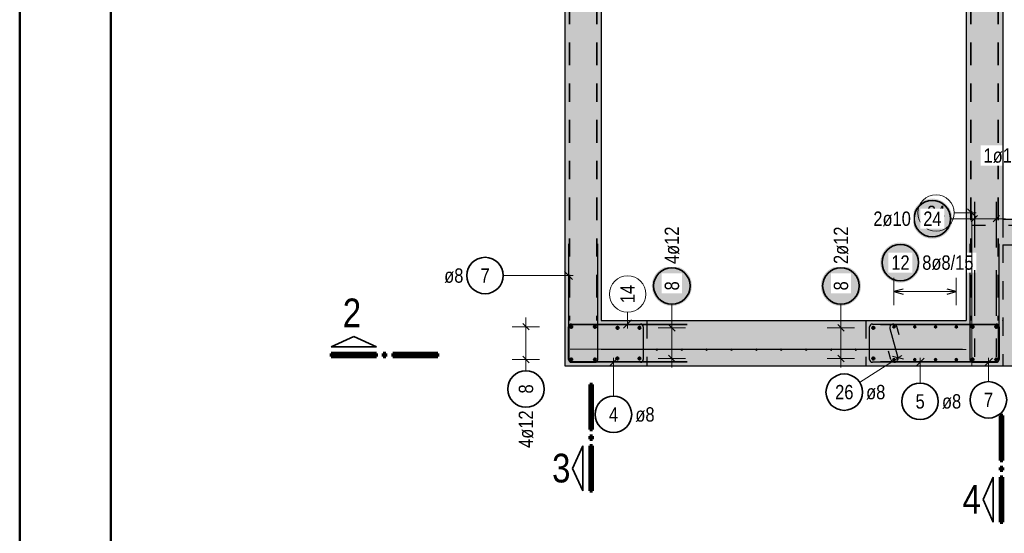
# Model space of a CAD drawing. Header units: millimetres. Extents: x -9.8 to 33.5, y 0 to 31.
# Tile 9 of 26: x 0 to 5.4, y 11.5 to 14.3. Entities that reach past the tile are written whole.
import ezdxf

# ---------------------------------------------------------------- set-up
doc = ezdxf.new("R2010")
doc.units = ezdxf.units.MM
doc.linetypes.add('DASHDOT', pattern=[1, 0.5, -0.25, 0, -0.25])
doc.linetypes.add('HIDDEN', pattern=[0.375, 0.25, -0.125])
doc.layers.add('nplo', color=7, linetype='Continuous', lineweight=20)
doc.styles.add('Arial Narrow', font='ARIALN.TTF')

msp = doc.modelspace()

# ---------------------------------------------------------------- hatches: boundary and pattern name
at = {"lineweight": 13, "true_color": 0xd7ffd7}
for points in [[(3.1883, 16.4921), (3.1883, 12.6421), (2.9883, 12.6421), (2.9883, 16.4921)], [(5.3883, 16.4921), (5.3883, 12.6421), (5.1883, 12.6421), (5.1883, 16.4921)], [(7.1883, 13.1971), (7.1883, 12.3921), (5.3883, 12.3921), (5.3883, 13.1971)], [(5.3883, 12.6421), (5.3883, 12.3921), (2.9883, 12.3921), (2.9883, 12.6421)]]:
    msp.add_hatch(color=254, dxfattribs=at).paths.add_polyline_path(points)
at = {"lineweight": 25, "true_color": 0xffffff}
for points in [[(5.1126, 13.2), (5.1125, 13.2038), (5.1123, 13.2077), (5.112, 13.2115), (5.1115, 13.2153), (5.1109, 13.2191), (5.1102, 13.2229), (5.1093, 13.2266), (5.1083, 13.2303), (5.1072, 13.234), (5.1059, 13.2376), (5.1046, 13.2412), (5.1031, 13.2447), (5.1014, 13.2482), (5.0997, 13.2516), (5.0978, 13.255), (5.0959, 13.2583), (5.0938, 13.2615), (5.0916, 13.2647), (5.0892, 13.2677), (5.0868, 13.2707), (5.0843, 13.2736), (5.0817, 13.2764), (5.079, 13.2791), (5.0762, 13.2817), (5.0733, 13.2843), (5.0703, 13.2867), (5.0672, 13.289), (5.0641, 13.2912), (5.0609, 13.2933), (5.0576, 13.2953), (5.0542, 13.2971), (5.0508, 13.2989), (5.0473, 13.3005), (5.0438, 13.302), (5.0402, 13.3034), (5.0366, 13.3046), (5.0329, 13.3057), (5.0292, 13.3067), (5.0254, 13.3076), (5.0217, 13.3083), (5.0179, 13.3089), (5.0141, 13.3094), (5.0102, 13.3097), (5.0064, 13.3099), (5.0026, 13.31), (4.9987, 13.3099), (4.9949, 13.3097), (4.9911, 13.3094), (4.9873, 13.3089), (4.9835, 13.3083), (4.9797, 13.3076), (4.976, 13.3067), (4.9722, 13.3057), (4.9686, 13.3046), (4.9649, 13.3034), (4.9614, 13.302), (4.9578, 13.3005), (4.9543, 13.2989), (4.9509, 13.2971), (4.9476, 13.2953), (4.9443, 13.2933), (4.9411, 13.2912), (4.9379, 13.289), (4.9348, 13.2867), (4.9319, 13.2843), (4.929, 13.2817), (4.9262, 13.2791), (4.9234, 13.2764), (4.9208, 13.2736), (4.9183, 13.2707), (4.9159, 13.2677), (4.9136, 13.2647), (4.9114, 13.2615), (4.9093, 13.2583), (4.9073, 13.255), (4.9054, 13.2516), (4.9037, 13.2482), (4.9021, 13.2447), (4.9006, 13.2412), (4.8992, 13.2376), (4.8979, 13.234), (4.8968, 13.2303), (4.8958, 13.2266), (4.895, 13.2229), (4.8942, 13.2191), (4.8936, 13.2153), (4.8932, 13.2115), (4.8928, 13.2077), (4.8926, 13.2038), (4.8926, 13.2), (4.8926, 13.1962), (4.8928, 13.1923), (4.8932, 13.1885), (4.8936, 13.1847), (4.8942, 13.1809), (4.895, 13.1771), (4.8958, 13.1734), (4.8968, 13.1697), (4.8979, 13.166), (4.8992, 13.1624), (4.9006, 13.1588), (4.9021, 13.1553), (4.9037, 13.1518), (4.9054, 13.1484), (4.9073, 13.145), (4.9093, 13.1417), (4.9114, 13.1385), (4.9136, 13.1353), (4.9159, 13.1323), (4.9183, 13.1293), (4.9208, 13.1264), (4.9234, 13.1236), (4.9262, 13.1209), (4.929, 13.1183), (4.9319, 13.1157), (4.9348, 13.1133), (4.9379, 13.111), (4.9411, 13.1088), (4.9443, 13.1067), (4.9476, 13.1047), (4.9509, 13.1029), (4.9543, 13.1011), (4.9578, 13.0995), (4.9614, 13.098), (4.9649, 13.0966), (4.9686, 13.0954), (4.9722, 13.0943), (4.976, 13.0933), (4.9797, 13.0924), (4.9835, 13.0917), (4.9873, 13.0911), (4.9911, 13.0906), (4.9949, 13.0903), (4.9987, 13.0901), (5.0026, 13.09), (5.0064, 13.0901), (5.0102, 13.0903), (5.0141, 13.0906), (5.0179, 13.0911), (5.0217, 13.0917), (5.0254, 13.0924), (5.0292, 13.0933), (5.0329, 13.0943), (5.0366, 13.0954), (5.0402, 13.0966), (5.0438, 13.098), (5.0473, 13.0995), (5.0508, 13.1011), (5.0542, 13.1029), (5.0576, 13.1047), (5.0609, 13.1067), (5.0641, 13.1088), (5.0672, 13.111), (5.0703, 13.1133), (5.0733, 13.1157), (5.0762, 13.1183), (5.079, 13.1209), (5.0817, 13.1236), (5.0843, 13.1264), (5.0868, 13.1293), (5.0892, 13.1323), (5.0916, 13.1353), (5.0938, 13.1385), (5.0959, 13.1417), (5.0978, 13.145), (5.0997, 13.1484), (5.1014, 13.1518), (5.1031, 13.1553), (5.1046, 13.1588), (5.1059, 13.1624), (5.1072, 13.166), (5.1083, 13.1697), (5.1093, 13.1734), (5.1102, 13.1771), (5.1109, 13.1809), (5.1115, 13.1847), (5.112, 13.1885), (5.1123, 13.1923)], [(4.9374, 12.9592), (4.9374, 12.963), (4.9372, 12.9669), (4.9368, 12.9707), (4.9364, 12.9745), (4.9358, 12.9783), (4.935, 12.9821), (4.9342, 12.9858), (4.9332, 12.9895), (4.932, 12.9932), (4.9308, 12.9968), (4.9294, 13.0004), (4.9279, 13.0039), (4.9263, 13.0074), (4.9246, 13.0108), (4.9227, 13.0142), (4.9207, 13.0175), (4.9186, 13.0207), (4.9164, 13.0238), (4.9141, 13.0269), (4.9117, 13.0299), (4.9092, 13.0328), (4.9066, 13.0356), (4.9038, 13.0383), (4.901, 13.0409), (4.8981, 13.0434), (4.8952, 13.0459), (4.8921, 13.0482), (4.8889, 13.0504), (4.8857, 13.0525), (4.8824, 13.0544), (4.8791, 13.0563), (4.8756, 13.0581), (4.8722, 13.0597), (4.8686, 13.0612), (4.8651, 13.0626), (4.8614, 13.0638), (4.8577, 13.0649), (4.854, 13.0659), (4.8503, 13.0668), (4.8465, 13.0675), (4.8427, 13.0681), (4.8389, 13.0686), (4.8351, 13.0689), (4.8313, 13.0691), (4.8274, 13.0692), (4.8236, 13.0691), (4.8198, 13.0689), (4.8159, 13.0686), (4.8121, 13.0681), (4.8083, 13.0675), (4.8046, 13.0668), (4.8008, 13.0659), (4.7971, 13.0649), (4.7934, 13.0638), (4.7898, 13.0626), (4.7862, 13.0612), (4.7827, 13.0597), (4.7792, 13.0581), (4.7758, 13.0563), (4.7724, 13.0544), (4.7691, 13.0525), (4.7659, 13.0504), (4.7628, 13.0482), (4.7597, 13.0459), (4.7567, 13.0434), (4.7538, 13.0409), (4.751, 13.0383), (4.7483, 13.0356), (4.7457, 13.0328), (4.7432, 13.0299), (4.7407, 13.0269), (4.7384, 13.0238), (4.7362, 13.0207), (4.7341, 13.0175), (4.7322, 13.0142), (4.7303, 13.0108), (4.7286, 13.0074), (4.7269, 13.0039), (4.7254, 13.0004), (4.7241, 12.9968), (4.7228, 12.9932), (4.7217, 12.9895), (4.7207, 12.9858), (4.7198, 12.9821), (4.7191, 12.9783), (4.7185, 12.9745), (4.718, 12.9707), (4.7177, 12.9669), (4.7175, 12.963), (4.7174, 12.9592), (4.7175, 12.9553), (4.7177, 12.9515), (4.718, 12.9477), (4.7185, 12.9439), (4.7191, 12.9401), (4.7198, 12.9363), (4.7207, 12.9326), (4.7217, 12.9289), (4.7228, 12.9252), (4.7241, 12.9216), (4.7254, 12.918), (4.7269, 12.9144), (4.7286, 12.911), (4.7303, 12.9075), (4.7322, 12.9042), (4.7341, 12.9009), (4.7362, 12.8977), (4.7384, 12.8945), (4.7407, 12.8915), (4.7432, 12.8885), (4.7457, 12.8856), (4.7483, 12.8828), (4.751, 12.8801), (4.7538, 12.8774), (4.7567, 12.8749), (4.7597, 12.8725), (4.7628, 12.8702), (4.7659, 12.868), (4.7691, 12.8659), (4.7724, 12.8639), (4.7758, 12.8621), (4.7792, 12.8603), (4.7827, 12.8587), (4.7862, 12.8572), (4.7898, 12.8558), (4.7934, 12.8546), (4.7971, 12.8534), (4.8008, 12.8525), (4.8046, 12.8516), (4.8083, 12.8509), (4.8121, 12.8503), (4.8159, 12.8498), (4.8198, 12.8495), (4.8236, 12.8493), (4.8274, 12.8492), (4.8313, 12.8493), (4.8351, 12.8495), (4.8389, 12.8498), (4.8427, 12.8503), (4.8465, 12.8509), (4.8503, 12.8516), (4.854, 12.8525), (4.8577, 12.8534), (4.8614, 12.8546), (4.8651, 12.8558), (4.8686, 12.8572), (4.8722, 12.8587), (4.8756, 12.8603), (4.8791, 12.8621), (4.8824, 12.8639), (4.8857, 12.8659), (4.8889, 12.868), (4.8921, 12.8702), (4.8952, 12.8725), (4.8981, 12.8749), (4.901, 12.8774), (4.9038, 12.8801), (4.9066, 12.8828), (4.9092, 12.8856), (4.9117, 12.8885), (4.9141, 12.8915), (4.9164, 12.8945), (4.9186, 12.8977), (4.9207, 12.9009), (4.9227, 12.9042), (4.9246, 12.9075), (4.9263, 12.911), (4.9279, 12.9144), (4.9294, 12.918), (4.9308, 12.9216), (4.932, 12.9252), (4.9332, 12.9289), (4.9342, 12.9326), (4.935, 12.9363), (4.9358, 12.9401), (4.9364, 12.9439), (4.9368, 12.9477), (4.9372, 12.9515)], [(3.685, 12.8312), (3.6849, 12.8351), (3.6847, 12.8389), (3.6844, 12.8427), (3.6839, 12.8466), (3.6833, 12.8503), (3.6826, 12.8541), (3.6817, 12.8579), (3.6807, 12.8616), (3.6796, 12.8652), (3.6784, 12.8689), (3.677, 12.8725), (3.6755, 12.876), (3.6739, 12.8795), (3.6721, 12.8829), (3.6703, 12.8862), (3.6683, 12.8895), (3.6662, 12.8928), (3.664, 12.8959), (3.6617, 12.899), (3.6593, 12.902), (3.6567, 12.9048), (3.6541, 12.9077), (3.6514, 12.9104), (3.6486, 12.913), (3.6457, 12.9155), (3.6427, 12.9179), (3.6397, 12.9202), (3.6365, 12.9224), (3.6333, 12.9245), (3.63, 12.9265), (3.6266, 12.9284), (3.6232, 12.9301), (3.6197, 12.9317), (3.6162, 12.9332), (3.6126, 12.9346), (3.609, 12.9359), (3.6053, 12.937), (3.6016, 12.938), (3.5979, 12.9388), (3.5941, 12.9396), (3.5903, 12.9402), (3.5865, 12.9406), (3.5827, 12.941), (3.5788, 12.9412), (3.575, 12.9412), (3.5712, 12.9412), (3.5673, 12.941), (3.5635, 12.9406), (3.5597, 12.9402), (3.5559, 12.9396), (3.5521, 12.9388), (3.5484, 12.938), (3.5447, 12.937), (3.541, 12.9359), (3.5374, 12.9346), (3.5338, 12.9332), (3.5303, 12.9317), (3.5268, 12.9301), (3.5234, 12.9284), (3.52, 12.9265), (3.5167, 12.9245), (3.5135, 12.9224), (3.5103, 12.9202), (3.5073, 12.9179), (3.5043, 12.9155), (3.5014, 12.913), (3.4986, 12.9104), (3.4959, 12.9077), (3.4933, 12.9048), (3.4907, 12.902), (3.4883, 12.899), (3.486, 12.8959), (3.4838, 12.8928), (3.4817, 12.8895), (3.4797, 12.8862), (3.4779, 12.8829), (3.4761, 12.8795), (3.4745, 12.876), (3.473, 12.8725), (3.4716, 12.8689), (3.4704, 12.8652), (3.4693, 12.8616), (3.4683, 12.8579), (3.4674, 12.8541), (3.4667, 12.8503), (3.4661, 12.8466), (3.4656, 12.8427), (3.4653, 12.8389), (3.4651, 12.8351), (3.465, 12.8312), (3.4651, 12.8274), (3.4653, 12.8236), (3.4656, 12.8197), (3.4661, 12.8159), (3.4667, 12.8121), (3.4674, 12.8084), (3.4683, 12.8046), (3.4693, 12.8009), (3.4704, 12.7973), (3.4716, 12.7936), (3.473, 12.79), (3.4745, 12.7865), (3.4761, 12.783), (3.4779, 12.7796), (3.4797, 12.7762), (3.4817, 12.773), (3.4838, 12.7697), (3.486, 12.7666), (3.4883, 12.7635), (3.4907, 12.7605), (3.4933, 12.7576), (3.4959, 12.7548), (3.4986, 12.7521), (3.5014, 12.7495), (3.5043, 12.747), (3.5073, 12.7446), (3.5103, 12.7423), (3.5135, 12.7401), (3.5167, 12.738), (3.52, 12.736), (3.5234, 12.7341), (3.5268, 12.7324), (3.5303, 12.7308), (3.5338, 12.7293), (3.5374, 12.7279), (3.541, 12.7266), (3.5447, 12.7255), (3.5484, 12.7245), (3.5521, 12.7236), (3.5559, 12.7229), (3.5597, 12.7223), (3.5635, 12.7218), (3.5673, 12.7215), (3.5712, 12.7213), (3.575, 12.7212), (3.5788, 12.7213), (3.5827, 12.7215), (3.5865, 12.7218), (3.5903, 12.7223), (3.5941, 12.7229), (3.5979, 12.7236), (3.6016, 12.7245), (3.6053, 12.7255), (3.609, 12.7266), (3.6126, 12.7279), (3.6162, 12.7293), (3.6197, 12.7308), (3.6232, 12.7324), (3.6266, 12.7341), (3.63, 12.736), (3.6333, 12.738), (3.6365, 12.7401), (3.6397, 12.7423), (3.6427, 12.7446), (3.6457, 12.747), (3.6486, 12.7495), (3.6514, 12.7521), (3.6541, 12.7548), (3.6567, 12.7576), (3.6593, 12.7605), (3.6617, 12.7635), (3.664, 12.7666), (3.6662, 12.7697), (3.6683, 12.773), (3.6703, 12.7762), (3.6721, 12.7796), (3.6739, 12.783), (3.6755, 12.7865), (3.677, 12.79), (3.6784, 12.7936), (3.6796, 12.7973), (3.6807, 12.8009), (3.6817, 12.8046), (3.6826, 12.8084), (3.6833, 12.8121), (3.6839, 12.8159), (3.6844, 12.8197), (3.6847, 12.8236)], [(4.6116, 12.8312), (4.6115, 12.8351), (4.6113, 12.8389), (4.611, 12.8427), (4.6105, 12.8466), (4.6099, 12.8503), (4.6092, 12.8541), (4.6083, 12.8579), (4.6073, 12.8616), (4.6062, 12.8652), (4.6049, 12.8689), (4.6036, 12.8725), (4.6021, 12.876), (4.6004, 12.8795), (4.5987, 12.8829), (4.5968, 12.8862), (4.5949, 12.8895), (4.5928, 12.8928), (4.5906, 12.8959), (4.5883, 12.899), (4.5858, 12.902), (4.5833, 12.9048), (4.5807, 12.9077), (4.578, 12.9104), (4.5752, 12.913), (4.5723, 12.9155), (4.5693, 12.9179), (4.5662, 12.9202), (4.5631, 12.9224), (4.5599, 12.9245), (4.5566, 12.9265), (4.5532, 12.9284), (4.5498, 12.9301), (4.5463, 12.9317), (4.5428, 12.9332), (4.5392, 12.9346), (4.5356, 12.9359), (4.5319, 12.937), (4.5282, 12.938), (4.5244, 12.9388), (4.5207, 12.9396), (4.5169, 12.9402), (4.5131, 12.9406), (4.5092, 12.941), (4.5054, 12.9412), (4.5016, 12.9412), (4.4977, 12.9412), (4.4939, 12.941), (4.4901, 12.9406), (4.4863, 12.9402), (4.4825, 12.9396), (4.4787, 12.9388), (4.475, 12.938), (4.4713, 12.937), (4.4676, 12.9359), (4.4639, 12.9346), (4.4604, 12.9332), (4.4568, 12.9317), (4.4534, 12.9301), (4.4499, 12.9284), (4.4466, 12.9265), (4.4433, 12.9245), (4.4401, 12.9224), (4.4369, 12.9202), (4.4338, 12.9179), (4.4309, 12.9155), (4.428, 12.913), (4.4252, 12.9104), (4.4224, 12.9077), (4.4198, 12.9048), (4.4173, 12.902), (4.4149, 12.899), (4.4126, 12.8959), (4.4104, 12.8928), (4.4083, 12.8895), (4.4063, 12.8862), (4.4044, 12.8829), (4.4027, 12.8795), (4.4011, 12.876), (4.3996, 12.8725), (4.3982, 12.8689), (4.397, 12.8652), (4.3958, 12.8616), (4.3948, 12.8579), (4.394, 12.8541), (4.3932, 12.8503), (4.3926, 12.8466), (4.3922, 12.8427), (4.3918, 12.8389), (4.3916, 12.8351), (4.3916, 12.8312), (4.3916, 12.8274), (4.3918, 12.8236), (4.3922, 12.8197), (4.3926, 12.8159), (4.3932, 12.8121), (4.394, 12.8084), (4.3948, 12.8046), (4.3958, 12.8009), (4.397, 12.7973), (4.3982, 12.7936), (4.3996, 12.79), (4.4011, 12.7865), (4.4027, 12.783), (4.4044, 12.7796), (4.4063, 12.7762), (4.4083, 12.773), (4.4104, 12.7697), (4.4126, 12.7666), (4.4149, 12.7635), (4.4173, 12.7605), (4.4198, 12.7576), (4.4224, 12.7548), (4.4252, 12.7521), (4.428, 12.7495), (4.4309, 12.747), (4.4338, 12.7446), (4.4369, 12.7423), (4.4401, 12.7401), (4.4433, 12.738), (4.4466, 12.736), (4.4499, 12.7341), (4.4534, 12.7324), (4.4568, 12.7308), (4.4604, 12.7293), (4.4639, 12.7279), (4.4676, 12.7266), (4.4713, 12.7255), (4.475, 12.7245), (4.4787, 12.7236), (4.4825, 12.7229), (4.4863, 12.7223), (4.4901, 12.7218), (4.4939, 12.7215), (4.4977, 12.7213), (4.5016, 12.7212), (4.5054, 12.7213), (4.5092, 12.7215), (4.5131, 12.7218), (4.5169, 12.7223), (4.5207, 12.7229), (4.5244, 12.7236), (4.5282, 12.7245), (4.5319, 12.7255), (4.5356, 12.7266), (4.5392, 12.7279), (4.5428, 12.7293), (4.5463, 12.7308), (4.5498, 12.7324), (4.5532, 12.7341), (4.5566, 12.736), (4.5599, 12.738), (4.5631, 12.7401), (4.5662, 12.7423), (4.5693, 12.7446), (4.5723, 12.747), (4.5752, 12.7495), (4.578, 12.7521), (4.5807, 12.7548), (4.5833, 12.7576), (4.5858, 12.7605), (4.5883, 12.7635), (4.5906, 12.7666), (4.5928, 12.7697), (4.5949, 12.773), (4.5968, 12.7762), (4.5987, 12.7796), (4.6004, 12.783), (4.6021, 12.7865), (4.6036, 12.79), (4.6049, 12.7936), (4.6062, 12.7973), (4.6073, 12.8009), (4.6083, 12.8046), (4.6092, 12.8084), (4.6099, 12.8121), (4.6105, 12.8159), (4.611, 12.8197), (4.6113, 12.8236)]]:
    msp.add_hatch(color=7, dxfattribs=at).paths.add_polyline_path(points)

# ---------------------------------------------------------------- linework, layer by layer
at = {"color": 4, "linetype": 'Continuous', "lineweight": 50}
for p, q in [((0, 21.025), (0, 0)), ((0.5, 20.9), (0.5, 0.125))]:
    msp.add_line(p, q, dxfattribs=at)
at = {"color": 3, "linetype": 'Continuous', "lineweight": 25}
for p, q in [((2.9883, 16.4921), (2.9883, 12.6421)), ((3.1883, 16.2921), (3.1883, 12.6421)), ((5.2158, 13.1823), (5.2511, 13.2177)), ((5.3356, 13.1823), (5.371, 13.2177)), ((5.3883, 13.1971), (7.1883, 13.1971)), ((3.0083, 13.0621), (3.0083, 12.4281)), ((3.1683, 12.4281), (3.1683, 13.0621)), ((5.2083, 13.0621), (5.2083, 12.4281)), ((5.3683, 12.4281), (5.3683, 13.0621)), ((3.0304, 12.866), (2.9862, 12.9102)), ((4.8423, 12.8134), (4.7923, 12.8)), ((4.7923, 12.8), (4.8423, 12.7866)), ((5.1343, 12.8), (5.0843, 12.8134)), ((5.0843, 12.7866), (5.1343, 12.8)), ((2.9883, 12.6421), (2.9883, 12.3921)), ((3.1883, 12.6421), (5.1883, 12.6421)), ((3.4383, 12.6421), (4.6383, 12.6421)), ((2.7573, 12.6248), (2.7927, 12.5894)), ((2.7573, 12.6248), (2.7927, 12.5894)), ((3.0083, 12.4281), (3.0083, 12.6061)), ((3.0243, 12.6221), (3.4023, 12.6221)), ((3.4183, 12.6061), (3.4183, 12.4281)), ((3.5927, 12.5834), (3.5573, 12.6188)), ((3.5927, 12.5834), (3.5573, 12.6188)), ((4.4839, 12.6188), (4.5192, 12.5834)), ((4.6583, 12.4281), (4.6583, 12.6061)), ((4.6743, 12.6221), (5.3523, 12.6221)), ((4.7698, 12.5969), (4.8141, 12.4379)), ((4.8211, 12.5622), (4.8083, 12.6077)), ((5.2583, 12.6221), (5.3523, 12.6221)), ((5.3683, 12.6061), (5.3683, 12.4281)), ((5.3683, 12.6061), (5.3683, 12.5121)), ((3.0083, 12.4281), (3.0083, 12.5221)), ((4.7756, 12.4272), (4.7629, 12.4726)), ((2.7573, 12.4448), (2.7927, 12.4094)), ((2.7573, 12.4448), (2.7927, 12.4094)), ((3.2769, 12.4342), (3.2327, 12.39)), ((3.5927, 12.4154), (3.5573, 12.4508)), ((3.5927, 12.4154), (3.5573, 12.4508)), ((4.4839, 12.4508), (4.5192, 12.4154)), ((4.8451, 12.4296), (4.7841, 12.4431)), ((4.9577, 12.4342), (4.9135, 12.39)), ((5.3325, 12.4342), (5.2883, 12.39)), ((2.9883, 12.3921), (5.3883, 12.3921)), ((3.1183, 12.4121), (3.0243, 12.4121)), ((3.4023, 12.4121), (3.0243, 12.4121)), ((3.0243, 12.4121), (3.1523, 12.4121)), ((3.4383, 12.3921), (4.6383, 12.3921)), ((5.3523, 12.4121), (4.6743, 12.4121)), ((5.2243, 12.4121), (5.3523, 12.4121)), ((5.3883, 12.3921), (7.1883, 12.3921))]:
    msp.add_line(p, q, dxfattribs=at)
at = {"color": 2, "linetype": 'DASHDOT', "lineweight": 35, "ltscale": 0.25}
for p, q in [((3.0133, 16.2921), (3.0133, 12.6421)), ((3.1633, 16.2921), (3.1633, 12.6421)), ((5.2133, 16.2921), (5.2133, 12.6421)), ((5.3633, 16.2921), (5.3633, 12.6421))]:
    msp.add_line(p, q, dxfattribs=at)
at = {"color": 3, "linetype": 'HIDDEN', "lineweight": 25}
for p, q in [((5.3533, 13.2921), (5.3533, 12.4421)), ((5.6701, 13.1627), (5.2201, 13.1627))]:
    msp.add_line(p, q, dxfattribs=at)
at = {"color": 9, "linetype": 'Continuous', "lineweight": 0}
for p, q in [((5.123, 13.2319), (5.2435, 13.2319)), ((5.2406, 13.2098), (5.1964, 13.254)), ((5.2185, 13.2411), (5.2185, 12.4149)), ((3.3323, 12.6862), (3.3323, 12.5971)), ((3.3102, 12.6), (3.3544, 12.6442)), ((3.0083, 12.6061), (3.0083, 12.4281)), ((3.6583, 12.6221), (3.0243, 12.6221)), ((3.0243, 12.4121), (3.6583, 12.4121))]:
    msp.add_line(p, q, dxfattribs=at)
at = {"color": 5, "linetype": 'Continuous', "lineweight": 18}
for p, q in [((5.2335, 13.125), (5.2335, 13.275)), ((5.3533, 13.125), (5.3533, 13.275)), ((5.1026, 13.2), (5.1835, 13.2)), ((5.4033, 13.2), (5.1835, 13.2)), ((2.6509, 12.8881), (3.0333, 12.8881)), ((4.7923, 12.875), (4.7923, 12.725)), ((5.1343, 12.725), (5.1343, 12.875)), ((4.7923, 12.8), (5.1343, 12.8)), ((3.575, 12.7312), (3.575, 12.6511)), ((4.5016, 12.7312), (4.5016, 12.6511)), ((2.775, 12.3771), (2.775, 12.6571)), ((3.575, 12.6511), (3.575, 12.3831)), ((4.5016, 12.3831), (4.5016, 12.6511)), ((2.7, 12.6071), (2.85, 12.6071)), ((2.7, 12.6071), (2.85, 12.6071)), ((3.65, 12.6011), (3.5, 12.6011)), ((3.65, 12.6011), (3.5, 12.6011)), ((4.4266, 12.6011), (4.5766, 12.6011)), ((2.7, 12.4271), (2.85, 12.4271)), ((2.7, 12.4271), (2.85, 12.4271)), ((3.2548, 12.2259), (3.2548, 12.4371)), ((3.65, 12.4331), (3.5, 12.4331)), ((3.65, 12.4331), (3.5, 12.4331)), ((4.4266, 12.4331), (4.5766, 12.4331)), ((4.604, 12.302), (4.8357, 12.4498)), ((4.9356, 12.2975), (4.9356, 12.4371)), ((5.3104, 12.3059), (5.3104, 12.4371)), ((2.775, 12.3654), (2.775, 12.3771))]:
    msp.add_line(p, q, dxfattribs=at)
at = {"color": 3, "linetype": 'HIDDEN', "lineweight": 25, "ltscale": 0.25}
for p, q in [((5.3883, 13.1971), (5.3883, 13.0571)), ((5.3883, 13.0571), (5.3883, 12.3921)), ((5.3883, 13.0571), (7.1883, 13.0571)), ((3.4383, 12.6421), (3.4383, 12.3921)), ((4.6383, 12.6421), (4.6383, 12.3921))]:
    msp.add_line(p, q, dxfattribs=at)
at = {"color": 2, "linetype": 'Continuous', "lineweight": 35}
for p, q in [((1.8312, 12.5533), (1.7075, 12.4971)), ((1.955, 12.4971), (1.8312, 12.5533)), ((1.7075, 12.4971), (1.955, 12.4971)), ((3.087, 11.9535), (3.0307, 11.8297)), ((3.087, 11.706), (3.087, 11.9535)), ((3.0307, 11.8297), (3.087, 11.706)), ((5.3368, 11.7822), (5.2806, 11.6585)), ((5.3368, 11.5347), (5.3368, 11.7822)), ((5.2806, 11.6585), (5.3368, 11.5347))]:
    msp.add_line(p, q, dxfattribs=at)
at = {"color": 1, "linetype": 'Continuous', "lineweight": 70}
for p, q in [((1.955, 12.4596), (1.7075, 12.4596)), ((1.7075, 12.4596), (1.7075, 12.4446)), ((1.7075, 12.4446), (1.955, 12.4446)), ((1.955, 12.4446), (1.955, 12.4596)), ((2.0075, 12.4596), (1.9925, 12.4596)), ((1.9925, 12.4596), (1.9925, 12.4446)), ((1.9925, 12.4446), (2.0075, 12.4446)), ((2.0075, 12.4446), (2.0075, 12.4596)), ((2.2925, 12.4596), (2.045, 12.4596)), ((2.045, 12.4596), (2.045, 12.4446)), ((2.045, 12.4446), (2.2925, 12.4446)), ((2.2925, 12.4446), (2.2925, 12.4596)), ((3.1395, 12.291), (3.1245, 12.291)), ((3.1245, 12.291), (3.1245, 12.0435)), ((3.1395, 12.0435), (3.1395, 12.291)), ((5.3893, 12.1197), (5.3743, 12.1197)), ((5.3743, 12.1197), (5.3743, 11.8722)), ((5.3893, 11.8722), (5.3893, 12.1197)), ((3.1245, 12.0435), (3.1395, 12.0435)), ((3.1395, 12.006), (3.1245, 12.006)), ((3.1245, 12.006), (3.1245, 11.991)), ((3.1245, 11.991), (3.1395, 11.991)), ((3.1395, 11.991), (3.1395, 12.006)), ((3.1395, 11.9535), (3.1245, 11.9535)), ((3.1245, 11.9535), (3.1245, 11.706)), ((3.1395, 11.706), (3.1395, 11.9535)), ((5.3743, 11.8722), (5.3893, 11.8722)), ((5.3893, 11.8347), (5.3743, 11.8347)), ((5.3743, 11.8347), (5.3743, 11.8197)), ((5.3893, 11.8197), (5.3893, 11.8347)), ((5.3743, 11.8197), (5.3893, 11.8197)), ((5.3893, 11.7822), (5.3743, 11.7822)), ((5.3743, 11.7822), (5.3743, 11.5347)), ((5.3893, 11.5347), (5.3893, 11.7822)), ((3.1245, 11.706), (3.1395, 11.706)), ((5.3743, 11.5347), (5.3893, 11.5347))]:
    msp.add_line(p, q, dxfattribs=at)
at = {"color": 9, "linetype": 'Continuous', "lineweight": 0}
for centre, radius in [((5.023, 13.2319), 0.1), ((3.3323, 12.7862), 0.1), ((5.3883, 12.6421), 0.00111), ((4.7924, 12.6101), 0.00111), ((4.7923, 12.4221), 0.00111), ((5.1883, 12.3921), 0.00111)]:
    msp.add_circle(centre, radius, dxfattribs=at)
at = {"color": 2, "linetype": 'Continuous', "lineweight": 35}
for centre in [(5.0026, 13.2), (4.8274, 12.9592), (2.5509, 12.8881), (3.575, 12.8312), (4.5016, 12.8312), (2.775, 12.2654), (4.5197, 12.2483), (5.3104, 12.2059), (4.9356, 12.1975), (3.2548, 12.1259)]:
    msp.add_circle(centre, 0.1, dxfattribs=at)
at = {"color": 4, "linetype": 'Continuous', "lineweight": 50}
for centre, radius in [((3.0233, 12.6071), 0.006), ((3.0233, 12.6071), 0.006), ((3.0233, 12.6071), 0.0054), ((3.0233, 12.6071), 0.0042), ((3.0233, 12.6071), 0.003), ((3.0233, 12.6071), 0.0018), ((3.0233, 12.6071), 0.0006), ((3.1533, 12.6071), 0.006), ((3.1533, 12.6071), 0.006), ((3.1533, 12.6071), 0.0054), ((3.1533, 12.6071), 0.0042), ((3.1533, 12.6071), 0.003), ((3.1533, 12.6071), 0.0018), ((3.1533, 12.6071), 0.0006), ((3.2773, 12.6011), 0.006), ((3.2773, 12.6011), 0.006), ((3.2773, 12.6011), 0.0054), ((3.2773, 12.6011), 0.0042), ((3.2773, 12.6011), 0.003), ((3.2773, 12.6011), 0.0018), ((3.2773, 12.6011), 0.0006), ((3.3973, 12.6011), 0.006), ((3.3973, 12.6011), 0.006), ((3.3973, 12.6011), 0.0054), ((3.3973, 12.6011), 0.0042), ((3.3973, 12.6011), 0.003), ((3.3973, 12.6011), 0.0018), ((3.3973, 12.6011), 0.0006), ((4.6793, 12.6011), 0.006), ((4.6793, 12.6011), 0.006), ((4.6793, 12.6011), 0.0054), ((4.6793, 12.6011), 0.0042), ((4.6793, 12.6011), 0.003), ((4.6793, 12.6011), 0.0018), ((4.6793, 12.6011), 0.0006), ((4.7923, 12.6061), 0.004), ((4.7923, 12.6061), 0.004), ((4.7923, 12.6061), 0.0036), ((4.7923, 12.6061), 0.0028), ((4.7923, 12.6061), 0.002), ((4.7923, 12.6061), 0.0012), ((4.7923, 12.6061), 0.0004), ((4.9063, 12.6061), 0.004), ((4.9063, 12.6061), 0.004), ((4.9063, 12.6061), 0.0036), ((4.9063, 12.6061), 0.0028), ((4.9063, 12.6061), 0.002), ((4.9063, 12.6061), 0.0012), ((4.9063, 12.6061), 0.0004), ((5.0203, 12.6061), 0.004), ((5.0203, 12.6061), 0.004), ((5.0203, 12.6061), 0.0036), ((5.0203, 12.6061), 0.0028), ((5.0203, 12.6061), 0.002), ((5.0203, 12.6061), 0.0012), ((5.0203, 12.6061), 0.0004), ((5.1343, 12.6061), 0.004), ((5.1343, 12.6061), 0.004), ((5.1343, 12.6061), 0.0036), ((5.1343, 12.6061), 0.0028), ((5.1343, 12.6061), 0.002), ((5.1343, 12.6061), 0.0012), ((5.1343, 12.6061), 0.0004), ((5.2233, 12.6071), 0.006), ((5.2233, 12.6071), 0.006), ((5.2233, 12.6071), 0.0054), ((5.2233, 12.6071), 0.0042), ((5.2233, 12.6071), 0.003), ((5.2233, 12.6071), 0.0018), ((5.2233, 12.6071), 0.0006), ((5.3533, 12.6071), 0.006), ((5.3533, 12.6071), 0.006), ((5.3533, 12.6071), 0.0054), ((5.3533, 12.6071), 0.0042), ((5.3533, 12.6071), 0.003), ((5.3533, 12.6071), 0.0018), ((5.3533, 12.6071), 0.0006), ((3.0233, 12.4271), 0.006), ((3.0233, 12.4271), 0.006), ((3.0233, 12.4271), 0.0054), ((3.0233, 12.4271), 0.0042), ((3.0233, 12.4271), 0.003), ((3.0233, 12.4271), 0.0018), ((3.0233, 12.4271), 0.0006), ((3.1533, 12.4271), 0.006), ((3.1533, 12.4271), 0.006), ((3.1533, 12.4271), 0.0054), ((3.1533, 12.4271), 0.0042), ((3.1533, 12.4271), 0.003), ((3.1533, 12.4271), 0.0018), ((3.1533, 12.4271), 0.0006), ((3.2763, 12.4331), 0.006), ((3.2763, 12.4331), 0.006), ((3.2763, 12.4331), 0.0054), ((3.2763, 12.4331), 0.0042), ((3.2763, 12.4331), 0.003), ((3.2763, 12.4331), 0.0018), ((3.2763, 12.4331), 0.0006), ((3.3973, 12.4331), 0.006), ((3.3973, 12.4331), 0.006), ((3.3973, 12.4331), 0.0054), ((3.3973, 12.4331), 0.0042), ((3.3973, 12.4331), 0.003), ((3.3973, 12.4331), 0.0018), ((3.3973, 12.4331), 0.0006), ((4.6793, 12.4331), 0.006), ((4.6793, 12.4331), 0.006), ((4.6793, 12.4331), 0.0054), ((4.6793, 12.4331), 0.0042), ((4.6793, 12.4331), 0.003), ((4.6793, 12.4331), 0.0018), ((4.6793, 12.4331), 0.0006), ((4.7923, 12.4261), 0.004), ((4.7923, 12.4261), 0.004), ((4.7923, 12.4261), 0.0036), ((4.7923, 12.4261), 0.0028), ((4.7923, 12.4261), 0.002), ((4.7923, 12.4261), 0.0012), ((4.7923, 12.4261), 0.0004), ((4.9063, 12.4261), 0.004), ((4.9063, 12.4261), 0.004), ((4.9063, 12.4261), 0.0036), ((4.9063, 12.4261), 0.0028), ((4.9063, 12.4261), 0.002), ((4.9063, 12.4261), 0.0012), ((4.9063, 12.4261), 0.0004), ((5.0203, 12.4261), 0.004), ((5.0203, 12.4261), 0.004), ((5.0203, 12.4261), 0.0036), ((5.0203, 12.4261), 0.0028), ((5.0203, 12.4261), 0.002), ((5.0203, 12.4261), 0.0012), ((5.0203, 12.4261), 0.0004), ((5.1343, 12.4261), 0.004), ((5.1343, 12.4261), 0.004), ((5.1343, 12.4261), 0.0036), ((5.1343, 12.4261), 0.0028), ((5.1343, 12.4261), 0.002), ((5.1343, 12.4261), 0.0012), ((5.1343, 12.4261), 0.0004), ((5.2233, 12.4271), 0.006), ((5.2233, 12.4271), 0.006), ((5.2233, 12.4271), 0.0054), ((5.2233, 12.4271), 0.0042), ((5.2233, 12.4271), 0.003), ((5.2233, 12.4271), 0.0018), ((5.2233, 12.4271), 0.0006), ((5.3533, 12.4271), 0.006), ((5.3533, 12.4271), 0.006), ((5.3533, 12.4271), 0.0054), ((5.3533, 12.4271), 0.0042), ((5.3533, 12.4271), 0.003), ((5.3533, 12.4271), 0.0018), ((5.3533, 12.4271), 0.0006)]:
    msp.add_circle(centre, radius, dxfattribs=at)
at = {"color": 3, "linetype": 'Continuous', "lineweight": 25}
for centre, radius, start, end in [((3.0243, 12.6061), 0.016, 90, 180), ((3.4023, 12.6061), 0.016, 0, 90), ((4.6743, 12.6061), 0.016, 90, 180), ((4.7891, 12.6023), 0.02, 15.6788, 195.5788), ((5.3523, 12.6061), 0.016, 0, 90), ((5.3523, 12.6061), 0.016, 0, 90), ((3.0243, 12.4281), 0.016, 180, 269.9996), ((3.0243, 12.4281), 0.016, 180, 269.9996), ((3.0243, 12.4281), 0.016, 180, 270), ((3.1523, 12.4281), 0.016, 270, 360), ((3.4023, 12.4281), 0.016, 269.9996, 0), ((4.6743, 12.4281), 0.016, 180, 270.0003), ((4.7949, 12.4326), 0.02, 195.6788, 15.5788), ((5.2243, 12.4281), 0.016, 180, 270), ((5.3523, 12.4281), 0.016, 270.0003, 0), ((5.3523, 12.4281), 0.016, 270, 0)]:
    msp.add_arc(centre, radius, start, end, dxfattribs=at)
at = {"color": 9, "linetype": 'Continuous', "lineweight": 0}
for centre, start, end in [((3.0243, 12.6061), 90, 180), ((3.0243, 12.4281), 180, 269.9996)]:
    msp.add_arc(centre, 0.016, start, end, dxfattribs=at)
at = {"layer": 'nplo', "color": 9, "linetype": 'Continuous', "lineweight": 0}
for p, q in [((3.6583, 12.6181), (3.0123, 12.6181)), ((3.0123, 12.6181), (3.0123, 12.4161)), ((4.7183, 12.6181), (5.3643, 12.6181)), ((5.3643, 12.6181), (5.3643, 12.4161)), ((3.0183, 12.4834), (5.1683, 12.4834)), ((3.1883, 12.4814), (5.1883, 12.4814)), ((3.0123, 12.4161), (3.6583, 12.4161)), ((5.3643, 12.4161), (4.7183, 12.4161))]:
    msp.add_line(p, q, dxfattribs=at)
for centre in [(3.4923, 12.4814), (3.4923, 12.4814), (3.6288, 12.4814), (3.6288, 12.4814), (3.7653, 12.4814), (3.7653, 12.4814), (3.9018, 12.4814), (3.9018, 12.4814), (4.0383, 12.4814), (4.0383, 12.4814), (4.1748, 12.4814), (4.1748, 12.4814), (4.3113, 12.4814), (4.3113, 12.4814), (4.4478, 12.4814), (4.4478, 12.4814), (4.5843, 12.4814), (4.5843, 12.4814)]:
    msp.add_circle(centre, 0.004, dxfattribs=at)

# ---------------------------------------------------------------- texts
at = {"color": 1, "lineweight": 70, "style": 'Arial Narrow'}
for s, p in [('2', (1.7711, 12.6044)), ('3', (2.9185, 11.7527)), ('4', (5.1684, 11.5814))]:
    msp.add_text(s, height=0.1575, dxfattribs=at).set_placement(p)
at = {"color": 9, "lineweight": 0, "insert": (4.9734, 13.2713), "char_height": 0.07875, "attachment_point": 1, "line_spacing_factor": 0.9, "style": 'Arial Narrow'}
msp.add_mtext('24', dxfattribs=at)
at = {"color": 2, "lineweight": 35, "attachment_point": 1, "line_spacing_factor": 0.9, "style": 'Arial Narrow'}
for s, insert, char_height in [('ø8', (2.3269, 12.9275), 0.07875), ('7', (2.5261, 12.9275), 0.0788), ('26', (4.47, 12.2877), 0.07875), ('ø8', (4.6397, 12.2877), 0.07875), ('5', (4.9108, 12.2369), 0.0788), ('ø8', (5.0556, 12.2369), 0.07875), ('7', (5.2856, 12.2453), 0.0788), ('4', (3.23, 12.1652), 0.0788), ('ø8', (3.3748, 12.1652), 0.07875)]:
    msp.add_mtext(s, dxfattribs=dict(at, insert=insert, char_height=char_height))
at = {"color": 9, "lineweight": 0, "insert": (3.2929, 12.7366), "char_height": 0.07875, "attachment_point": 1, "rotation": 90, "line_spacing_factor": 0.9, "style": 'Arial Narrow'}
msp.add_mtext('14', dxfattribs=at)
at = {"color": 2, "lineweight": 35, "attachment_point": 1, "rotation": 90, "line_spacing_factor": 0.9, "style": 'Arial Narrow'}
for s, insert, char_height in [('8', (2.7356, 12.2406), 0.0788), ('4ø12', (2.7356, 11.9422), 0.07875)]:
    msp.add_mtext(s, dxfattribs=dict(at, insert=insert, char_height=char_height))

# ---------------------------------------------------------------- next in the draw order: texts
at = {"color": 2, "lineweight": 35, "char_height": 0.07875, "attachment_point": 1, "line_spacing_factor": 0.9, "style": 'Arial Narrow', "bg_fill": 3, "box_fill_scale": 1.2, "bg_fill_color": 256, "bg_fill_true_color": 13158600, "bg_fill_transparency": 0}
for s, insert in [('1ø10', (5.2834, 13.5863)), ('2ø10', (4.6794, 13.2394)), ('24', (4.953, 13.2394)), ('12', (4.7778, 12.9986)), ('8ø8/15', (4.9474, 12.9986))]:
    msp.add_mtext(s, dxfattribs=dict(at, insert=insert))
at = {"color": 2, "lineweight": 35, "attachment_point": 1, "rotation": 90, "line_spacing_factor": 0.9, "style": 'Arial Narrow', "bg_fill": 3, "box_fill_scale": 1.2, "bg_fill_color": 256, "bg_fill_true_color": 13158600, "bg_fill_transparency": 0}
for s, insert, char_height in [('4ø12', (3.5356, 12.9512), 0.07875), ('2ø12', (4.4622, 12.9512), 0.07875), ('8', (3.5356, 12.8064), 0.0788), ('8', (4.4622, 12.8064), 0.0788)]:
    msp.add_mtext(s, dxfattribs=dict(at, insert=insert, char_height=char_height))

# ---------------------------------------------------------------- next in the draw order: linework, layer by layer
at = {"color": 3, "linetype": 'Continuous', "lineweight": 25}
for p, q in [((5.3883, 16.4921), (5.3883, 13.1971)), ((5.1883, 16.2921), (5.1883, 12.6421))]:
    msp.add_line(p, q, dxfattribs=at)
at = {"color": 3, "linetype": 'HIDDEN', "lineweight": 25}
msp.add_line((5.2335, 13.2921), (5.2335, 12.4421), dxfattribs=at)
at = {"color": 9, "linetype": 'Continuous', "lineweight": 0}
msp.add_line((5.2185, 12.3911), (5.2185, 13.2411), dxfattribs=at)

doc.saveas('drawing.dxf')
